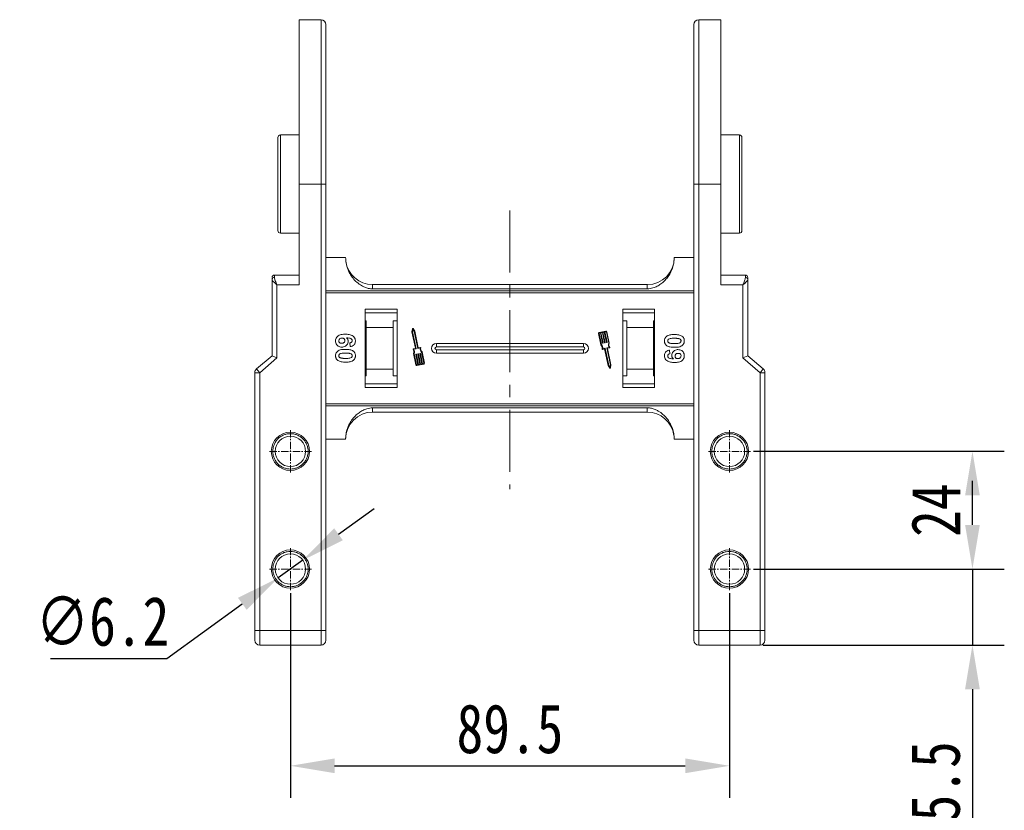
# Model space of a CAD drawing. Header units: millimetres. Extents: x 2098 to 3561, y 550 to 1583.
# Tile 11 of 84: x 2279 to 2480, y 932 to 1093. Entities that reach past the tile are written whole.
import ezdxf

# ---------------------------------------------------------------- set-up
doc = ezdxf.new("R2010")
doc.units = ezdxf.units.MM
doc.linetypes.add('CENTER', pattern=[0.6, 0.375, -0.075, 0.075, -0.075])
doc.linetypes.add('CENTERX2', pattern=[20.32, 12.7, -2.54, 2.54, -2.54])
doc.styles.get("Standard").update_dxf_attribs({"font": '仿宋_GB2312.ttf', "width": 0.8})
doc.dimstyles.new('ISO-45.1', dxfattribs={"dimtxt": 10, "dimasz": 9, "dimexe": 6.5, "dimexo": 0.625, "dimgap": 2.5, "dimtad": 1, "dimtoh": 1, "dimdsep": 46, "dimtxsty": 'Standard', "dimcen": 2.5, "dimadec": 0, "dimazin": 0, "dimtfac": 1, "dimtmove": 0, "dimatfit": 3, "dimfxl": 0, "dimarcsym": 0})
doc.dimstyles.new('副本 ISO-45.1', dxfattribs={"dimtxt": 10, "dimasz": 9, "dimexe": 6.5, "dimexo": 0.625, "dimgap": 2.5, "dimtad": 1, "dimdsep": 46, "dimtxsty": 'Standard', "dimcen": 2.5, "dimadec": 0, "dimazin": 0, "dimtfac": 1, "dimtmove": 0, "dimatfit": 3, "dimfxl": 0, "dimarcsym": 0})

# ---------------------------------------------------------------- blocks, each defined once
blk = doc.blocks.new('*D2493')
at = {"color": 0, "lineweight": -2}
for p, q in [((2334.54, 976.41), (2334.54, 934.72)), ((2424.04, 976.41), (2424.04, 934.72)), ((2343.54, 941.22), (2415.04, 941.22))]:
    blk.add_line(p, q, dxfattribs=at)
at = {"color": 0, "lineweight": 9}
for points in [[(2343.54, 942.72), (2343.54, 939.72), (2334.54, 941.22)], [(2415.04, 942.72), (2415.04, 939.72), (2424.04, 941.22)]]:
    blk.add_solid(points, dxfattribs=at)
at = {"layer": 'Defpoints', "color": 0, "lineweight": 9}
for p in [(2334.54, 977.04), (2424.04, 977.04), (2424.04, 941.22)]:
    blk.add_point(p, dxfattribs=at)
at = {"color": 0, "lineweight": 9, "insert": (2379.29, 948.72), "char_height": 10, "attachment_point": 5}
blk.add_mtext('89.5', dxfattribs=at)
blk = doc.blocks.new('*D2500')
at = {"color": 0, "lineweight": -2}
for p, q in [((2428.95, 1005.33), (2480.08, 1005.33)), ((2473.58, 990.33), (2473.58, 996.33)), ((2428.95, 981.33), (2480.08, 981.33))]:
    blk.add_line(p, q, dxfattribs=at)
at = {"color": 0, "lineweight": 9}
for points in [[(2472.08, 996.33), (2475.08, 996.33), (2473.58, 1005.33)], [(2472.08, 990.33), (2475.08, 990.33), (2473.58, 981.33)]]:
    blk.add_solid(points, dxfattribs=at)
at = {"layer": 'Defpoints', "color": 0, "lineweight": 9}
for p in [(2428.33, 1005.33), (2473.58, 1005.33), (2428.33, 981.33)]:
    blk.add_point(p, dxfattribs=at)
at = {"color": 0, "lineweight": 9, "insert": (2466.08, 993.33), "char_height": 10, "attachment_point": 5, "rotation": 90}
blk.add_mtext('24', dxfattribs=at)
blk = doc.blocks.new('*D2501')
at = {"color": 0, "lineweight": -2}
for p, q in [((2473.58, 990.33), (2473.58, 999.33)), ((2428.95, 981.33), (2480.08, 981.33)), ((2473.58, 981.33), (2473.58, 965.83)), ((2430.91, 965.83), (2480.08, 965.83)), ((2473.58, 956.83), (2473.58, 922.85))]:
    blk.add_line(p, q, dxfattribs=at)
at = {"color": 0, "lineweight": 9}
for points in [[(2472.08, 990.33), (2475.08, 990.33), (2473.58, 981.33)], [(2472.08, 956.83), (2475.08, 956.83), (2473.58, 965.83)]]:
    blk.add_solid(points, dxfattribs=at)
at = {"layer": 'Defpoints', "color": 0, "lineweight": 9}
for p in [(2428.33, 981.33), (2430.29, 965.83), (2473.58, 965.83)]:
    blk.add_point(p, dxfattribs=at)
at = {"color": 0, "lineweight": 9, "insert": (2466.08, 935.34), "char_height": 10, "attachment_point": 5, "rotation": 90}
blk.add_mtext('15.5', dxfattribs=at)
blk = doc.blocks.new('*D2513')
at = {"color": 0, "lineweight": -2}
for p, q in [((2344.35, 988.41), (2351.64, 993.68)), ((2337.05, 983.14), (2332.03, 979.51)), ((2309.33, 963.12), (2324.73, 974.24)), ((2285.62, 963.12), (2309.33, 963.12))]:
    blk.add_line(p, q, dxfattribs=at)
at = {"color": 0, "lineweight": 9}
for points in [[(2343.47, 989.63), (2345.23, 987.19), (2337.05, 983.14)], [(2323.85, 975.46), (2325.61, 973.03), (2332.03, 979.51)]]:
    blk.add_solid(points, dxfattribs=at)
at = {"layer": 'Defpoints', "color": 0, "lineweight": 9}
for p in [(2337.05, 983.14), (2332.03, 979.51)]:
    blk.add_point(p, dxfattribs=at)
at = {"color": 0, "lineweight": 9, "insert": (2296.23, 970.62), "char_height": 10, "attachment_point": 5}
blk.add_mtext('∅6.2', dxfattribs=at)

msp = doc.modelspace()

# ---------------------------------------------------------------- linework, layer by layer
at = {"color": 7, "linetype": 'Continuous', "lineweight": 15}
for p, q in [((2340.789, 1093.327), (2336.289, 1093.327)), ((2336.289, 1093.327), (2336.289, 1059.827)), ((2340.789, 1093.327), (2340.789, 1059.827)), ((2422.289, 1093.327), (2417.789, 1093.327)), ((2417.789, 1059.827), (2417.789, 1093.327)), ((2422.289, 1059.827), (2422.289, 1093.327)), ((2336.289, 1069.827), (2332.489, 1069.827)), ((2332.489, 1069.827), (2332.489, 1049.827)), ((2426.089, 1069.827), (2422.289, 1069.827)), ((2426.089, 1049.827), (2426.089, 1069.827)), ((2336.289, 1039.264), (2336.289, 1059.827)), ((2336.289, 1059.827), (2340.789, 1059.827)), ((2340.789, 1059.827), (2340.789, 968.827)), ((2341.789, 1059.827), (2340.789, 1059.827)), ((2341.789, 1059.827), (2341.789, 968.827)), ((2416.789, 1059.827), (2417.789, 1059.827)), ((2416.789, 968.827), (2416.789, 1059.827)), ((2417.789, 1059.827), (2422.289, 1059.827)), ((2417.789, 968.827), (2417.789, 1059.827)), ((2422.289, 1059.827), (2422.289, 1039.264)), ((2332.489, 1049.827), (2336.289, 1049.827)), ((2422.289, 1049.827), (2426.089, 1049.827)), ((2341.789, 1044.827), (2345.789, 1044.827)), ((2416.789, 1044.827), (2412.789, 1044.827)), ((2330.789, 1040.647), (2330.789, 1040.382)), ((2330.789, 1040.382), (2330.789, 1024.827)), ((2336.289, 1041.264), (2331.289, 1041.264)), ((2331.289, 1040.755), (2331.289, 1041.264)), ((2427.289, 1041.264), (2422.289, 1041.264)), ((2427.289, 1040.755), (2427.289, 1041.264)), ((2427.789, 1024.827), (2427.789, 1040.382)), ((2331.789, 1024.367), (2331.789, 1039.264)), ((2331.789, 1039.264), (2336.289, 1039.264)), ((2379.289, 1038.034), (2341.789, 1038.034)), ((2351.289, 1039.327), (2351.289, 1038.442)), ((2379.289, 1039.327), (2351.289, 1039.327)), ((2351.289, 1038.442), (2379.289, 1038.442)), ((2407.289, 1039.327), (2379.289, 1039.327)), ((2379.289, 1038.442), (2407.289, 1038.442)), ((2416.789, 1038.034), (2379.289, 1038.034)), ((2407.289, 1039.327), (2407.289, 1038.442)), ((2422.289, 1039.264), (2426.789, 1039.264)), ((2426.789, 1039.264), (2426.789, 1024.367)), ((2341.789, 1037.615), (2379.289, 1037.615)), ((2379.289, 1037.615), (2416.789, 1037.615)), ((2349.789, 1034.327), (2349.789, 1018.327)), ((2356.289, 1034.327), (2349.789, 1034.327)), ((2356.289, 1018.327), (2356.289, 1034.327)), ((2402.289, 1034.327), (2402.289, 1018.327)), ((2408.789, 1034.327), (2402.289, 1034.327)), ((2408.789, 1018.327), (2408.789, 1034.327)), ((2356.289, 1033.577), (2349.789, 1033.577)), ((2349.789, 1031.941), (2349.989, 1031.941)), ((2349.989, 1031.941), (2349.989, 1030.577)), ((2355.489, 1031.941), (2356.289, 1031.941)), ((2355.489, 1030.577), (2355.489, 1031.941)), ((2408.789, 1033.577), (2402.289, 1033.577)), ((2402.289, 1031.941), (2403.089, 1031.941)), ((2403.089, 1031.941), (2403.089, 1030.577)), ((2408.589, 1031.941), (2408.789, 1031.941)), ((2408.589, 1030.577), (2408.589, 1031.941)), ((2349.989, 1030.577), (2355.489, 1030.577)), ((2349.989, 1030.577), (2349.989, 1022.077)), ((2355.489, 1022.077), (2355.489, 1030.577)), ((2359.424, 1030.316), (2359.307, 1029.715)), ((2359.513, 1030.157), (2359.426, 1029.715)), ((2359.771, 1029.788), (2359.513, 1030.157)), ((2359.881, 1029.836), (2359.53, 1030.338)), ((2360.502, 1026.327), (2359.771, 1029.788)), ((2360.599, 1026.437), (2359.881, 1029.836)), ((2398.852, 1029.823), (2397.473, 1029.532)), ((2403.089, 1030.577), (2408.589, 1030.577)), ((2403.089, 1030.577), (2403.089, 1022.077)), ((2408.589, 1022.077), (2408.589, 1030.577)), ((2359.307, 1029.715), (2360.019, 1026.345)), ((2359.426, 1029.715), (2360.158, 1026.254)), ((2397.337, 1029.323), (2397.818, 1027.045)), ((2397.452, 1029.348), (2397.926, 1027.105)), ((2397.727, 1029.466), (2397.497, 1029.417)), ((2398.167, 1027.383), (2397.727, 1029.466)), ((2398.129, 1029.551), (2397.842, 1029.49)), ((2397.842, 1029.49), (2398.282, 1027.407)), ((2398.569, 1027.468), (2398.129, 1029.551)), ((2398.531, 1029.636), (2398.244, 1029.575)), ((2398.244, 1029.575), (2398.684, 1027.492)), ((2398.971, 1027.553), (2398.531, 1029.636)), ((2398.876, 1029.709), (2398.646, 1029.66)), ((2398.646, 1029.66), (2399.086, 1027.577)), ((2399.42, 1027.42), (2398.946, 1029.663)), ((2399.542, 1027.409), (2399.061, 1029.687)), ((2346.745, 1026.686), (2346.661, 1027.455)), ((2359.996, 1026.31), (2359.58, 1026.222)), ((2360.135, 1026.219), (2359.691, 1026.125)), ((2360.981, 1026.398), (2360.537, 1026.304)), ((2361.044, 1026.531), (2360.599, 1026.437)), ((2379.289, 1027.327), (2364.289, 1027.327)), ((2364.289, 1026.612), (2364.289, 1027.327)), ((2379.289, 1026.612), (2364.289, 1026.612)), ((2364.289, 1025.327), (2364.289, 1026.042)), ((2364.289, 1026.042), (2379.289, 1026.042)), ((2394.289, 1027.327), (2379.289, 1027.327)), ((2394.289, 1026.612), (2379.289, 1026.612)), ((2379.289, 1026.042), (2394.289, 1026.042)), ((2394.289, 1027.327), (2394.289, 1026.612)), ((2394.289, 1025.327), (2394.289, 1026.042)), ((2398.149, 1026.123), (2398.594, 1026.216)), ((2398.259, 1027.373), (2398.202, 1027.36)), ((2398.211, 1026.256), (2398.656, 1026.35)), ((2398.594, 1026.216), (2399.312, 1022.818)), ((2398.662, 1027.458), (2398.604, 1027.445)), ((2398.69, 1026.327), (2399.422, 1022.866)), ((2399.064, 1027.543), (2399.006, 1027.53)), ((2399.766, 1022.938), (2399.035, 1026.4)), ((2399.058, 1026.435), (2399.502, 1026.528)), ((2399.886, 1022.939), (2399.174, 1026.309)), ((2399.197, 1026.344), (2399.613, 1026.432)), ((2411.833, 1025.968), (2411.917, 1025.199)), ((2330.789, 1024.827), (2327.638, 1022.126)), ((2328.289, 1021.367), (2331.789, 1024.367)), ((2330.789, 1024.827), (2331.789, 1024.367)), ((2359.651, 1025.245), (2360.132, 1022.966)), ((2359.773, 1025.233), (2360.247, 1022.991)), ((2360.546, 1022.994), (2360.106, 1025.076)), ((2360.129, 1025.111), (2360.187, 1025.123)), ((2360.221, 1025.101), (2360.661, 1023.018)), ((2360.949, 1023.079), (2360.509, 1025.161)), ((2360.531, 1025.196), (2360.589, 1025.208)), ((2360.624, 1025.186), (2361.064, 1023.103)), ((2361.351, 1023.164), (2360.911, 1025.246)), ((2360.933, 1025.281), (2360.991, 1025.293)), ((2361.026, 1025.271), (2361.466, 1023.188)), ((2361.741, 1023.306), (2361.267, 1025.549)), ((2361.856, 1023.33), (2361.374, 1025.609)), ((2364.289, 1025.327), (2379.289, 1025.327)), ((2379.289, 1025.327), (2394.289, 1025.327)), ((2427.789, 1024.827), (2426.789, 1024.367)), ((2426.789, 1024.367), (2430.289, 1021.367)), ((2430.94, 1022.126), (2427.789, 1024.827)), ((2327.638, 1022.126), (2328.289, 1021.367)), ((2355.489, 1022.077), (2349.989, 1022.077)), ((2349.989, 1022.077), (2349.989, 1020.713)), ((2355.489, 1020.713), (2355.489, 1022.077)), ((2360.317, 1022.945), (2360.546, 1022.994)), ((2360.341, 1022.83), (2361.72, 1023.122)), ((2360.661, 1023.018), (2360.949, 1023.079)), ((2361.064, 1023.103), (2361.351, 1023.164)), ((2361.466, 1023.188), (2361.696, 1023.237)), ((2399.312, 1022.818), (2399.663, 1022.316)), ((2399.422, 1022.866), (2399.68, 1022.496)), ((2399.68, 1022.496), (2399.766, 1022.938)), ((2399.768, 1022.338), (2399.886, 1022.939)), ((2408.589, 1022.077), (2403.089, 1022.077)), ((2403.089, 1022.077), (2403.089, 1020.713)), ((2408.589, 1020.713), (2408.589, 1022.077)), ((2430.289, 1021.367), (2430.94, 1022.126)), ((2327.289, 1021.367), (2327.289, 968.827)), ((2328.289, 1021.367), (2327.289, 1021.367)), ((2328.289, 968.827), (2328.289, 1021.367)), ((2349.989, 1020.713), (2349.789, 1020.713)), ((2356.289, 1020.713), (2355.489, 1020.713)), ((2403.089, 1020.713), (2402.289, 1020.713)), ((2408.789, 1020.713), (2408.589, 1020.713)), ((2430.289, 1021.367), (2430.289, 968.827)), ((2430.289, 1021.367), (2431.289, 1021.367)), ((2431.289, 968.827), (2431.289, 1021.367)), ((2349.789, 1019.077), (2356.289, 1019.077)), ((2349.789, 1018.327), (2356.289, 1018.327)), ((2402.289, 1019.077), (2408.789, 1019.077)), ((2402.289, 1018.327), (2408.789, 1018.327)), ((2379.289, 1015.039), (2341.789, 1015.039)), ((2341.789, 1014.62), (2379.289, 1014.62)), ((2379.289, 1014.212), (2351.289, 1014.212)), ((2351.289, 1014.212), (2351.289, 1013.327)), ((2416.789, 1015.039), (2379.289, 1015.039)), ((2379.289, 1014.62), (2416.789, 1014.62)), ((2407.289, 1014.212), (2379.289, 1014.212)), ((2407.289, 1013.327), (2407.289, 1014.212)), ((2351.289, 1013.327), (2379.289, 1013.327)), ((2379.289, 1013.327), (2407.289, 1013.327)), ((2345.789, 1007.827), (2341.789, 1007.827)), ((2412.789, 1007.827), (2416.789, 1007.827)), ((2327.289, 968.827), (2328.289, 968.827)), ((2340.789, 968.827), (2328.289, 968.827)), ((2328.289, 968.827), (2328.289, 965.827)), ((2340.789, 968.827), (2340.789, 965.827)), ((2340.789, 968.827), (2341.789, 968.827)), ((2416.789, 968.827), (2417.789, 968.827)), ((2430.289, 968.827), (2417.789, 968.827)), ((2417.789, 965.827), (2417.789, 968.827)), ((2430.289, 965.827), (2430.289, 968.827)), ((2430.289, 968.827), (2431.289, 968.827)), ((2328.289, 965.827), (2340.789, 965.827)), ((2417.789, 965.827), (2430.289, 965.827))]:
    msp.add_line(p, q, dxfattribs=at)
at = {"color": 1, "linetype": 'CENTERX2', "lineweight": 13}
msp.add_line((2379.289, 1054.461), (2379.289, 997.623), dxfattribs=at)
at = {"color": 1, "linetype": 'CENTER', "lineweight": 9, "ltscale": 3.9624}
for p, q in [((2334.539, 1001.037), (2334.539, 1009.617)), ((2424.039, 1001.037), (2424.039, 1009.617)), ((2330.249, 1005.327), (2338.829, 1005.327)), ((2419.749, 1005.327), (2428.329, 1005.327)), ((2334.539, 977.037), (2334.539, 985.617)), ((2424.039, 977.037), (2424.039, 985.617)), ((2330.249, 981.327), (2338.829, 981.327)), ((2419.749, 981.327), (2428.329, 981.327))]:
    msp.add_line(p, q, dxfattribs=at)
at = {"color": 7, "linetype": 'Continuous', "lineweight": 15}
for centre, radius in [((2334.539, 1005.327), 3.9), ((2334.539, 1005.327), 3.1), ((2424.039, 1005.327), 3.9), ((2424.039, 1005.327), 3.1), ((2334.539, 981.327), 3.9), ((2334.539, 981.327), 3.1), ((2424.039, 981.327), 3.9), ((2424.039, 981.327), 3.1)]:
    msp.add_circle(centre, radius, dxfattribs=at)
for centre, radius, start, end in [((2340.789, 1092.327), 1, 0, 90), ((2417.789, 1092.327), 1, 90, 180), ((2332.489, 1069.327), 0.5, 90, 180), ((2426.089, 1069.327), 0.5, 0, 90), ((2332.489, 1050.327), 0.5, 180, 270), ((2426.089, 1050.327), 0.5, 270, 0), ((2351.289, 1044.827), 5.5, 187.91859, 270), ((2407.289, 1044.827), 5.5, 270, 360), ((2331.289, 1040.764), 0.5, 90, 180), ((2331.234, 1040.307), 0.451, 82.91865, 170.4798), ((2427.289, 1040.764), 0.5, 0, 90), ((2427.345, 1040.307), 0.451, 9.5202, 97.08135), ((2359.482, 1030.304), 0.0587, 34.95116, 168.90824), ((2398.888, 1029.651), 0.176, 11.9297, 101.9297), ((2397.509, 1029.36), 0.176, 101.9297, 191.9297), ((2397.509, 1029.36), 0.0587, 101.9297, 191.9297), ((2398.888, 1029.651), 0.0587, 11.9297, 101.9297), ((2359.592, 1026.165), 0.0587, 101.9297, 217.44471), ((2358.853, 1025.598), 0.873, 336.11204, 37.44471), ((2358.853, 1025.598), 0.99, 338.37041, 32.16635), ((2359.99, 1026.339), 0.0294, 281.9297, 11.9297), ((2360.129, 1026.248), 0.0294, 281.9297, 11.9297), ((2360.531, 1026.333), 0.0294, 191.9297, 281.9297), ((2361.961, 1026.255), 0.99, 171.69305, 225.48899), ((2361.056, 1026.474), 0.0587, 346.41469, 101.9297), ((2361.961, 1026.255), 0.873, 166.41469, 227.74736), ((2364.289, 1026.327), 1, 90, 270), ((2364.289, 1026.327), 0.285, 90, 270), ((2394.289, 1026.327), 1, 270, 90), ((2394.289, 1026.327), 0.285, 270, 90), ((2397.232, 1026.399), 0.873, 346.41469, 47.74736), ((2397.232, 1026.399), 0.99, 351.69305, 45.48899), ((2398.137, 1026.18), 0.0587, 166.41469, 281.9297), ((2398.196, 1027.389), 0.0294, 191.9297, 281.9297), ((2398.253, 1027.401), 0.0294, 281.9297, 11.9297), ((2398.598, 1027.474), 0.0294, 191.9297, 281.9297), ((2398.662, 1026.321), 0.0294, 11.9297, 101.9297), ((2398.655, 1027.486), 0.0294, 281.9297, 11.9297), ((2399, 1027.559), 0.0294, 191.9297, 281.9297), ((2399.064, 1026.406), 0.0294, 101.9297, 191.9297), ((2399.058, 1027.571), 0.0294, 281.9297, 11.9297), ((2399.203, 1026.315), 0.0294, 101.9297, 191.9297), ((2400.34, 1027.056), 0.99, 158.37041, 212.16635), ((2400.34, 1027.056), 0.873, 156.11204, 217.44471), ((2399.601, 1026.489), 0.0587, 281.9297, 37.44471), ((2360.135, 1025.082), 0.0294, 101.9297, 191.9297), ((2360.193, 1025.095), 0.0294, 11.9297, 101.9297), ((2360.537, 1025.167), 0.0294, 101.9297, 191.9297), ((2360.595, 1025.18), 0.0294, 11.9297, 101.9297), ((2360.94, 1025.252), 0.0294, 101.9297, 191.9297), ((2360.997, 1025.265), 0.0294, 11.9297, 101.9297), ((2328.289, 1021.367), 1, 130.60129, 180), ((2360.305, 1023.003), 0.176, 191.9297, 281.9297), ((2360.305, 1023.003), 0.0587, 191.9297, 281.9297), ((2361.683, 1023.294), 0.0587, 281.9297, 11.9297), ((2361.683, 1023.294), 0.176, 281.9297, 11.9297), ((2399.711, 1022.349), 0.0587, 214.95116, 348.90824), ((2430.289, 1021.367), 1, 0, 49.39871), ((2351.289, 1007.827), 5.5, 90, 180), ((2407.289, 1007.827), 5.5, 7.91859, 90), ((2328.289, 966.827), 1, 180, 270), ((2340.789, 966.827), 1, 270, 0), ((2417.789, 966.827), 1, 180, 270), ((2430.289, 966.827), 1, 270, 0)]:
    msp.add_arc(centre, radius, start, end, dxfattribs=at)
for points, knots in [([(2341.789, 1092.327), (2341.789, 1092.301), (2341.789, 1092.249), (2341.789, 1091.817), (2341.789, 1091.112), (2341.789, 1090.195), (2341.789, 1089.194), (2341.789, 1088.186), (2341.789, 1086.849), (2341.789, 1085.098), (2341.789, 1082.848), (2341.789, 1080.356), (2341.789, 1077.956), (2341.789, 1075.752), (2341.789, 1073.808), (2341.789, 1071.505), (2341.789, 1068.822), (2341.789, 1065.808), (2341.789, 1062.8), (2341.789, 1060.818), (2341.789, 1059.827)], [0, 0, 0, 0, 0.0582395, 0.1164894, 0.1782259, 0.2399727, 0.2828874, 0.3257091, 0.368633, 0.4343112, 0.5, 0.5656782, 0.6313669, 0.6742817, 0.7171034, 0.7600273, 0.8217638, 0.8835106, 0.9417527, 1, 1, 1, 1]), ([(2416.789, 1059.827), (2416.789, 1060.818), (2416.789, 1062.8), (2416.789, 1065.808), (2416.789, 1068.822), (2416.789, 1071.505), (2416.789, 1073.807), (2416.789, 1075.752), (2416.789, 1077.956), (2416.789, 1080.356), (2416.789, 1082.848), (2416.789, 1085.098), (2416.789, 1086.849), (2416.789, 1088.186), (2416.789, 1089.194), (2416.789, 1090.195), (2416.789, 1091.112), (2416.789, 1091.817), (2416.789, 1092.249), (2416.789, 1092.301), (2416.789, 1092.327)], [0, 0, 0, 0, 0.0582421, 0.1164894, 0.1782259, 0.2399726, 0.2828874, 0.3257091, 0.368633, 0.4343112, 0.5, 0.5656782, 0.6313669, 0.6742817, 0.7171034, 0.7600273, 0.8217638, 0.8835106, 0.9417501, 1, 1, 1, 1]), ([(2331.989, 1069.327), (2331.989, 1069.313), (2331.989, 1069.286), (2331.989, 1069.057), (2331.989, 1068.712), (2331.989, 1068.277), (2331.989, 1067.788), (2331.989, 1067.214), (2331.989, 1066.338), (2331.989, 1065.321), (2331.989, 1064.204), (2331.989, 1063.062), (2331.989, 1061.6), (2331.989, 1060.019), (2331.989, 1058.656), (2331.989, 1057.481), (2331.989, 1056.405), (2331.989, 1055.449), (2331.989, 1054.614), (2331.989, 1053.826), (2331.989, 1052.855), (2331.989, 1052.03), (2331.989, 1051.377), (2331.989, 1050.859), (2331.989, 1050.421), (2331.989, 1050.358), (2331.989, 1050.327)], [0, 0, 0, 0, 0.0388334, 0.0788708, 0.1200207, 0.1522055, 0.1843726, 0.2172422, 0.2500938, 0.3157271, 0.3479119, 0.380079, 0.4417831, 0.5, 0.5388374, 0.5788708, 0.6200207, 0.6522055, 0.6843726, 0.7172422, 0.7500938, 0.8157271, 0.8479118, 0.880079, 0.9417831, 1, 1, 1, 1]), ([(2426.589, 1050.327), (2426.589, 1050.341), (2426.589, 1050.368), (2426.589, 1050.596), (2426.589, 1050.942), (2426.589, 1051.377), (2426.589, 1051.865), (2426.589, 1052.44), (2426.589, 1053.316), (2426.589, 1054.332), (2426.589, 1055.449), (2426.589, 1056.591), (2426.589, 1058.054), (2426.589, 1059.634), (2426.589, 1060.998), (2426.589, 1062.173), (2426.589, 1063.249), (2426.589, 1064.204), (2426.589, 1065.04), (2426.589, 1065.828), (2426.589, 1066.798), (2426.589, 1067.624), (2426.589, 1068.277), (2426.589, 1068.795), (2426.589, 1069.233), (2426.589, 1069.296), (2426.589, 1069.327)], [0, 0, 0, 0, 0.0388334, 0.0788708, 0.1200207, 0.1522055, 0.1843726, 0.2172422, 0.2500938, 0.3157271, 0.3479119, 0.380079, 0.4417831, 0.5, 0.5388374, 0.5788708, 0.6200207, 0.6522055, 0.6843726, 0.7172422, 0.7500938, 0.8157271, 0.8479118, 0.880079, 0.9417831, 1, 1, 1, 1]), ([(2345.789, 1044.827), (2345.808, 1044.447), (2345.847, 1043.687), (2346.15, 1042.578), (2346.628, 1041.535), (2347.279, 1040.586), (2348.085, 1039.765), (2348.912, 1039.171), (2349.7, 1038.776), (2350.451, 1038.508), (2350.995, 1038.465), (2351.289, 1038.442)], [0, 0, 0, 0, 0.1245955, 0.2491892, 0.3738223, 0.4984451, 0.6220504, 0.7455895, 0.8257011, 0.9057067, 1, 1, 1, 1]), ([(2407.289, 1038.442), (2407.68, 1038.483), (2408.377, 1038.556), (2409.296, 1038.967), (2410.081, 1039.451), (2410.793, 1040.054), (2411.457, 1040.797), (2412.027, 1041.679), (2412.463, 1042.685), (2412.737, 1043.744), (2412.772, 1044.466), (2412.789, 1044.827)], [0, 0, 0, 0, 0.12537671, 0.22314387, 0.32104417, 0.42261476, 0.52420473, 0.64378252, 0.76336805, 0.8816833, 1, 1, 1, 1]), ([(2331.789, 1039.264), (2331.666, 1039.37), (2331.422, 1039.582), (2331.092, 1039.891), (2330.842, 1040.17), (2330.806, 1040.314), (2330.789, 1040.382)], [0, 0, 0, 0, 0.2515188, 0.5017844, 0.7656323, 1, 1, 1, 1]), ([(2331.289, 1040.755), (2331.299, 1040.66), (2331.321, 1040.45), (2331.492, 1039.952), (2331.673, 1039.534), (2331.789, 1039.264)], [0, 0, 0, 0, 0.2270634, 0.50158693, 1, 1, 1, 1]), ([(2426.789, 1039.264), (2426.905, 1039.534), (2427.086, 1039.952), (2427.258, 1040.45), (2427.279, 1040.66), (2427.289, 1040.755)], [0, 0, 0, 0, 0.49841293, 0.77292805, 1, 1, 1, 1]), ([(2427.789, 1040.382), (2427.772, 1040.314), (2427.737, 1040.17), (2427.486, 1039.891), (2427.157, 1039.581), (2426.912, 1039.37), (2426.789, 1039.264)], [0, 0, 0, 0, 0.2343503, 0.4981953, 0.748869, 1, 1, 1, 1]), ([(2427.789, 1040.382), (2427.789, 1040.499), (2427.789, 1040.625), (2427.789, 1040.66), (2427.789, 1040.662)], [0, 0, 0, 0, 0.93147, 1, 1, 1, 1]), ([(2343.738, 1027.841), (2343.748, 1027.977), (2343.77, 1028.248), (2343.971, 1028.608), (2344.276, 1028.9), (2344.812, 1029.14), (2345.322, 1029.195), (2345.677, 1029.198), (2345.735, 1029.199)], [0, 0, 0, 0, 0.1482689, 0.2976473, 0.4424214, 0.6078512, 0.9356585, 1, 1, 1, 1]), ([(2345.042, 1026.583), (2344.908, 1026.591), (2344.638, 1026.607), (2344.257, 1026.772), (2343.957, 1027.058), (2343.766, 1027.431), (2343.747, 1027.704), (2343.738, 1027.841)], [0, 0, 0, 0, 0.1978309, 0.3972998, 0.5989102, 0.7987412, 1, 1, 1, 1]), ([(2344.404, 1027.857), (2344.412, 1027.924), (2344.426, 1028.061), (2344.543, 1028.237), (2344.7, 1028.363), (2344.883, 1028.421), (2345.002, 1028.427), (2345.06, 1028.429)], [0, 0, 0, 0, 0.2079047, 0.4199807, 0.6306256, 0.821735, 1, 1, 1, 1]), ([(2345.003, 1027.353), (2344.917, 1027.357), (2344.78, 1027.363), (2344.6, 1027.436), (2344.492, 1027.547), (2344.418, 1027.69), (2344.409, 1027.798), (2344.404, 1027.857)], [0, 0, 0, 0, 0.2886974, 0.4635526, 0.6399417, 0.8018084, 1, 1, 1, 1]), ([(2345.635, 1027.895), (2345.63, 1027.827), (2345.62, 1027.702), (2345.526, 1027.542), (2345.39, 1027.423), (2345.206, 1027.361), (2345.073, 1027.355), (2345.003, 1027.353)], [0, 0, 0, 0, 0.2137567, 0.3949441, 0.5765849, 0.7773109, 1, 1, 1, 1]), ([(2346.302, 1027.765), (2346.29, 1027.63), (2346.265, 1027.357), (2346.049, 1027.009), (2345.748, 1026.743), (2345.395, 1026.602), (2345.151, 1026.589), (2345.042, 1026.583)], [0, 0, 0, 0, 0.2102159, 0.4219747, 0.6200164, 0.8310369, 1, 1, 1, 1]), ([(2345.06, 1028.429), (2345.142, 1028.425), (2345.278, 1028.417), (2345.448, 1028.325), (2345.557, 1028.203), (2345.625, 1028.055), (2345.632, 1027.947), (2345.635, 1027.895)], [0, 0, 0, 0, 0.2767209, 0.4568705, 0.6370074, 0.8240683, 1, 1, 1, 1]), ([(2345.735, 1029.199), (2345.869, 1029.196), (2346.27, 1029.187), (2346.826, 1029.096), (2347.334, 1028.818), (2347.637, 1028.471), (2347.775, 1028.102), (2347.785, 1027.868), (2347.789, 1027.784)], [0, 0, 0, 0, 0.1423372, 0.4291269, 0.5899433, 0.7512055, 0.9098946, 1, 1, 1, 1]), ([(2347.122, 1027.882), (2347.117, 1027.936), (2347.106, 1028.044), (2347.006, 1028.197), (2346.834, 1028.339), (2346.472, 1028.447), (2346.172, 1028.471), (2345.967, 1028.488)], [0, 0, 0, 0, 0.1120492, 0.2243802, 0.3701146, 0.5702758, 1, 1, 1, 1]), ([(2345.967, 1028.488), (2346.015, 1028.442), (2346.113, 1028.347), (2346.205, 1028.202), (2346.255, 1028.074), (2346.283, 1027.976), (2346.298, 1027.872), (2346.301, 1027.801), (2346.302, 1027.765)], [0, 0, 0, 0, 0.2436536, 0.4957602, 0.6178923, 0.7415029, 0.8700251, 1, 1, 1, 1]), ([(2346.661, 1027.455), (2346.739, 1027.468), (2346.86, 1027.487), (2347.005, 1027.577), (2347.086, 1027.683), (2347.118, 1027.791), (2347.121, 1027.857), (2347.122, 1027.882)], [0, 0, 0, 0, 0.33384, 0.5245467, 0.7163724, 0.8918244, 1, 1, 1, 1]), ([(2347.789, 1027.784), (2347.778, 1027.648), (2347.759, 1027.402), (2347.575, 1027.089), (2347.298, 1026.848), (2347.002, 1026.732), (2346.802, 1026.696), (2346.745, 1026.686)], [0, 0, 0, 0, 0.2426908, 0.4390024, 0.635006, 0.8950587, 1, 1, 1, 1]), ([(2410.789, 1027.84), (2410.791, 1027.907), (2410.796, 1028.041), (2410.84, 1028.239), (2410.917, 1028.43), (2411.016, 1028.574), (2411.114, 1028.681), (2411.171, 1028.73), (2411.2, 1028.755)], [0, 0, 0, 0, 0.1926347, 0.388697, 0.5820148, 0.7830443, 0.8909593, 1, 1, 1, 1]), ([(2411.195, 1026.928), (2411.145, 1026.972), (2411.043, 1027.062), (2410.928, 1027.231), (2410.845, 1027.42), (2410.807, 1027.589), (2410.792, 1027.731), (2410.79, 1027.803), (2410.789, 1027.84)], [0, 0, 0, 0, 0.1937693, 0.3935642, 0.587886, 0.7891312, 0.8942826, 1, 1, 1, 1]), ([(2411.2, 1028.755), (2411.254, 1028.794), (2411.364, 1028.874), (2411.601, 1028.981), (2411.908, 1029.072), (2412.246, 1029.121), (2412.55, 1029.144), (2412.727, 1029.146), (2412.816, 1029.147)], [0, 0, 0, 0, 0.1184406, 0.2393457, 0.4595932, 0.6849248, 0.8422399, 1, 1, 1, 1]), ([(2411.456, 1027.84), (2411.464, 1027.908), (2411.477, 1028.018), (2411.565, 1028.146), (2411.718, 1028.251), (2411.992, 1028.343), (2412.382, 1028.372), (2412.671, 1028.376), (2412.816, 1028.378)], [0, 0, 0, 0, 0.1253702, 0.2022903, 0.2791788, 0.4647576, 0.7305818, 1, 1, 1, 1]), ([(2411.848, 1027.387), (2411.779, 1027.41), (2411.668, 1027.448), (2411.542, 1027.556), (2411.476, 1027.678), (2411.458, 1027.777), (2411.456, 1027.831), (2411.456, 1027.84)], [0, 0, 0, 0, 0.3336776, 0.5404125, 0.7472639, 0.9612091, 1, 1, 1, 1]), ([(2414.84, 1027.84), (2414.83, 1027.704), (2414.81, 1027.433), (2414.611, 1027.08), (2414.318, 1026.809), (2413.897, 1026.633), (2413.383, 1026.544), (2413, 1026.536), (2412.808, 1026.532)], [0, 0, 0, 0, 0.1474062, 0.2963669, 0.4308106, 0.5797755, 0.7893694, 1, 1, 1, 1]), ([(2412.816, 1029.147), (2412.95, 1029.145), (2413.253, 1029.14), (2413.782, 1029.068), (2414.205, 1028.927), (2414.412, 1028.769), (2414.434, 1028.752)], [0, 0, 0, 0, 0.23673076, 0.53755546, 0.94966792, 1, 1, 1, 1]), ([(2412.816, 1028.378), (2412.883, 1028.378), (2413.016, 1028.377), (2413.197, 1028.371), (2413.358, 1028.361), (2413.5, 1028.347), (2413.642, 1028.328), (2413.735, 1028.304), (2413.781, 1028.292)], [0, 0, 0, 0, 0.2059417, 0.4119594, 0.558149, 0.7045024, 0.8518015, 1, 1, 1, 1]), ([(2414.174, 1027.84), (2414.168, 1027.783), (2414.158, 1027.681), (2414.082, 1027.549), (2413.934, 1027.436), (2413.66, 1027.34), (2413.267, 1027.306), (2412.968, 1027.303), (2412.816, 1027.301)], [0, 0, 0, 0, 0.10461361, 0.18881412, 0.27351189, 0.44412695, 0.71948087, 1, 1, 1, 1]), ([(2413.781, 1028.292), (2413.85, 1028.269), (2413.962, 1028.231), (2414.088, 1028.123), (2414.155, 1027.999), (2414.171, 1027.9), (2414.173, 1027.846), (2414.174, 1027.84)], [0, 0, 0, 0, 0.3348035, 0.5425606, 0.750382, 0.9707212, 1, 1, 1, 1]), ([(2414.434, 1028.752), (2414.484, 1028.707), (2414.586, 1028.617), (2414.702, 1028.448), (2414.785, 1028.26), (2414.823, 1028.09), (2414.838, 1027.949), (2414.84, 1027.876), (2414.84, 1027.84)], [0, 0, 0, 0, 0.1937762, 0.3936, 0.5878635, 0.7889077, 0.894169, 1, 1, 1, 1]), ([(2343.738, 1024.814), (2343.748, 1024.949), (2343.769, 1025.221), (2343.966, 1025.575), (2344.28, 1025.863), (2344.891, 1026.096), (2345.411, 1026.111), (2345.77, 1026.122)], [0, 0, 0, 0, 0.1475277, 0.2965695, 0.43214, 0.6087374, 1, 1, 1, 1]), ([(2345.77, 1026.122), (2345.903, 1026.12), (2346.207, 1026.114), (2346.734, 1026.042), (2347.154, 1025.901), (2347.36, 1025.743), (2347.383, 1025.726)], [0, 0, 0, 0, 0.2373811, 0.5389182, 0.9490817, 1, 1, 1, 1]), ([(2410.789, 1024.87), (2410.8, 1025.006), (2410.821, 1025.252), (2411.002, 1025.565), (2411.282, 1025.808), (2411.58, 1025.922), (2411.779, 1025.958), (2411.833, 1025.968)], [0, 0, 0, 0, 0.2427882, 0.4388655, 0.6348012, 0.9009361, 1, 1, 1, 1]), ([(2412.808, 1026.532), (2412.675, 1026.534), (2412.372, 1026.539), (2411.853, 1026.61), (2411.433, 1026.749), (2411.226, 1026.905), (2411.195, 1026.928)], [0, 0, 0, 0, 0.2372812, 0.5385907, 0.9326774, 1, 1, 1, 1]), ([(2412.816, 1027.301), (2412.75, 1027.302), (2412.616, 1027.303), (2412.435, 1027.308), (2412.274, 1027.319), (2412.131, 1027.333), (2411.988, 1027.351), (2411.895, 1027.375), (2411.848, 1027.387)], [0, 0, 0, 0, 0.2052705, 0.4106164, 0.5571497, 0.7038442, 0.8514711, 1, 1, 1, 1]), ([(2412.276, 1024.889), (2412.289, 1025.024), (2412.313, 1025.296), (2412.53, 1025.647), (2412.835, 1025.915), (2413.19, 1026.053), (2413.431, 1026.065), (2413.536, 1026.07)], [0, 0, 0, 0, 0.2101886, 0.4217733, 0.6236035, 0.8370344, 1, 1, 1, 1]), ([(2413.536, 1026.07), (2413.67, 1026.063), (2413.941, 1026.047), (2414.32, 1025.88), (2414.616, 1025.6), (2414.81, 1025.229), (2414.83, 1024.955), (2414.84, 1024.812)], [0, 0, 0, 0, 0.1979267, 0.3977284, 0.5974133, 0.7905838, 1, 1, 1, 1]), ([(2344.144, 1023.902), (2344.094, 1023.947), (2343.992, 1024.037), (2343.876, 1024.206), (2343.793, 1024.394), (2343.755, 1024.564), (2343.74, 1024.705), (2343.739, 1024.778), (2343.738, 1024.814)], [0, 0, 0, 0, 0.1937693, 0.3935642, 0.587886, 0.7891312, 0.8942826, 1, 1, 1, 1]), ([(2345.762, 1023.506), (2345.628, 1023.509), (2345.325, 1023.514), (2344.805, 1023.584), (2344.383, 1023.722), (2344.174, 1023.879), (2344.144, 1023.902)], [0, 0, 0, 0, 0.2366286, 0.5373614, 0.9329864, 1, 1, 1, 1]), ([(2344.404, 1024.814), (2344.412, 1024.882), (2344.425, 1024.992), (2344.512, 1025.121), (2344.663, 1025.224), (2344.935, 1025.317), (2345.324, 1025.346), (2345.615, 1025.35), (2345.762, 1025.353)], [0, 0, 0, 0, 0.125351, 0.2021974, 0.2791824, 0.4597421, 0.727968, 1, 1, 1, 1]), ([(2344.797, 1024.361), (2344.728, 1024.385), (2344.616, 1024.423), (2344.491, 1024.53), (2344.425, 1024.652), (2344.407, 1024.751), (2344.405, 1024.806), (2344.404, 1024.814)], [0, 0, 0, 0, 0.3336776, 0.5404125, 0.7472639, 0.9612091, 1, 1, 1, 1]), ([(2345.762, 1024.276), (2345.695, 1024.276), (2345.562, 1024.277), (2345.381, 1024.283), (2345.22, 1024.293), (2345.078, 1024.307), (2344.936, 1024.326), (2344.844, 1024.349), (2344.797, 1024.361)], [0, 0, 0, 0, 0.2059417, 0.4119594, 0.558149, 0.7045024, 0.8518015, 1, 1, 1, 1]), ([(2345.762, 1025.353), (2345.829, 1025.352), (2345.962, 1025.351), (2346.143, 1025.345), (2346.304, 1025.335), (2346.447, 1025.321), (2346.59, 1025.303), (2346.683, 1025.279), (2346.73, 1025.267)], [0, 0, 0, 0, 0.20527, 0.4106157, 0.5571475, 0.7038444, 0.8514751, 1, 1, 1, 1]), ([(2347.122, 1024.814), (2347.117, 1024.757), (2347.106, 1024.656), (2347.032, 1024.527), (2346.891, 1024.417), (2346.62, 1024.317), (2346.224, 1024.28), (2345.917, 1024.277), (2345.762, 1024.276)], [0, 0, 0, 0, 0.10564606, 0.18622129, 0.26704196, 0.43154058, 0.71270762, 1, 1, 1, 1]), ([(2347.378, 1023.899), (2347.324, 1023.86), (2347.214, 1023.78), (2346.982, 1023.675), (2346.687, 1023.585), (2346.356, 1023.535), (2346.046, 1023.51), (2345.857, 1023.508), (2345.762, 1023.506)], [0, 0, 0, 0, 0.118432, 0.2393289, 0.4494336, 0.6641784, 0.8318201, 1, 1, 1, 1]), ([(2346.73, 1025.267), (2346.799, 1025.243), (2346.911, 1025.205), (2347.037, 1025.097), (2347.103, 1024.973), (2347.12, 1024.874), (2347.122, 1024.82), (2347.122, 1024.814)], [0, 0, 0, 0, 0.3348035, 0.5425606, 0.750382, 0.9707212, 1, 1, 1, 1]), ([(2347.789, 1024.814), (2347.787, 1024.747), (2347.782, 1024.613), (2347.738, 1024.415), (2347.661, 1024.224), (2347.562, 1024.079), (2347.464, 1023.972), (2347.407, 1023.924), (2347.378, 1023.899)], [0, 0, 0, 0, 0.1926273, 0.3886837, 0.5820134, 0.7832006, 0.8910383, 1, 1, 1, 1]), ([(2347.383, 1025.726), (2347.433, 1025.682), (2347.535, 1025.591), (2347.65, 1025.423), (2347.733, 1025.234), (2347.772, 1025.065), (2347.787, 1024.923), (2347.788, 1024.851), (2347.789, 1024.814)], [0, 0, 0, 0, 0.1937762, 0.3936, 0.5878635, 0.7889077, 0.894169, 1, 1, 1, 1]), ([(2412.843, 1023.455), (2412.71, 1023.458), (2412.308, 1023.467), (2411.752, 1023.557), (2411.244, 1023.836), (2410.941, 1024.182), (2410.803, 1024.552), (2410.793, 1024.786), (2410.789, 1024.87)], [0, 0, 0, 0, 0.1423372, 0.4291269, 0.5899433, 0.7512055, 0.9098946, 1, 1, 1, 1]), ([(2411.917, 1025.199), (2411.837, 1025.185), (2411.715, 1025.165), (2411.571, 1025.075), (2411.493, 1024.97), (2411.46, 1024.863), (2411.457, 1024.797), (2411.456, 1024.772)], [0, 0, 0, 0, 0.3447142, 0.5290593, 0.7142089, 0.8921959, 1, 1, 1, 1]), ([(2411.456, 1024.772), (2411.461, 1024.718), (2411.472, 1024.609), (2411.571, 1024.458), (2411.741, 1024.317), (2412.103, 1024.207), (2412.404, 1024.183), (2412.611, 1024.166)], [0, 0, 0, 0, 0.11201549, 0.22435472, 0.36776787, 0.56582698, 1, 1, 1, 1]), ([(2412.611, 1024.166), (2412.563, 1024.212), (2412.464, 1024.306), (2412.375, 1024.453), (2412.323, 1024.579), (2412.296, 1024.678), (2412.28, 1024.782), (2412.277, 1024.853), (2412.276, 1024.889)], [0, 0, 0, 0, 0.24349124, 0.49626585, 0.61820988, 0.7417038, 0.87015842, 1, 1, 1, 1]), ([(2414.84, 1024.812), (2414.83, 1024.677), (2414.809, 1024.406), (2414.606, 1024.045), (2414.301, 1023.754), (2413.766, 1023.514), (2413.257, 1023.459), (2412.902, 1023.456), (2412.843, 1023.455)], [0, 0, 0, 0, 0.148288, 0.2977445, 0.4437132, 0.6077915, 0.9347078, 1, 1, 1, 1]), ([(2412.943, 1024.759), (2412.949, 1024.826), (2412.96, 1024.952), (2413.053, 1025.116), (2413.185, 1025.227), (2413.366, 1025.292), (2413.497, 1025.298), (2413.575, 1025.301)], [0, 0, 0, 0, 0.2139369, 0.3980753, 0.5830907, 0.7516657, 1, 1, 1, 1]), ([(2413.518, 1024.224), (2413.439, 1024.229), (2413.306, 1024.236), (2413.137, 1024.323), (2413.027, 1024.443), (2412.954, 1024.593), (2412.947, 1024.703), (2412.943, 1024.759)], [0, 0, 0, 0, 0.26739447, 0.44721416, 0.62712208, 0.81306532, 1, 1, 1, 1]), ([(2414.174, 1024.797), (2414.167, 1024.729), (2414.152, 1024.592), (2414.035, 1024.418), (2413.877, 1024.29), (2413.695, 1024.232), (2413.574, 1024.227), (2413.518, 1024.224)], [0, 0, 0, 0, 0.20795454, 0.42040568, 0.62731968, 0.82770747, 1, 1, 1, 1]), ([(2413.575, 1025.301), (2413.662, 1025.297), (2413.8, 1025.291), (2413.979, 1025.216), (2414.087, 1025.107), (2414.16, 1024.964), (2414.169, 1024.857), (2414.174, 1024.797)], [0, 0, 0, 0, 0.2913202, 0.4655393, 0.6416315, 0.798664, 1, 1, 1, 1]), ([(2351.289, 1014.212), (2350.898, 1014.171), (2350.202, 1014.098), (2349.282, 1013.686), (2348.497, 1013.202), (2347.785, 1012.6), (2347.122, 1011.857), (2346.551, 1010.975), (2346.115, 1009.969), (2345.841, 1008.909), (2345.807, 1008.188), (2345.789, 1007.827)], [0, 0, 0, 0, 0.1253767, 0.2231439, 0.3210442, 0.4226148, 0.5242047, 0.6437825, 0.7633681, 0.8816833, 1, 1, 1, 1]), ([(2412.789, 1007.827), (2412.77, 1008.207), (2412.731, 1008.967), (2412.429, 1010.076), (2411.95, 1011.119), (2411.299, 1012.067), (2410.493, 1012.889), (2409.666, 1013.483), (2408.878, 1013.878), (2408.127, 1014.146), (2407.583, 1014.189), (2407.289, 1014.212)], [0, 0, 0, 0, 0.1245955, 0.2491892, 0.3738223, 0.4984451, 0.6220504, 0.7455895, 0.8257011, 0.9057067, 1, 1, 1, 1]), ([(2334.539, 1001.727), (2334.313, 1001.739), (2333.86, 1001.763), (2333.188, 1001.967), (2332.548, 1002.295), (2331.976, 1002.764), (2331.586, 1003.24), (2331.339, 1003.664), (2331.144, 1004.093), (2330.981, 1004.648), (2330.918, 1005.327), (2330.981, 1006.006), (2331.178, 1006.678), (2331.508, 1007.318), (2331.976, 1007.89), (2332.452, 1008.28), (2332.876, 1008.527), (2333.305, 1008.722), (2333.86, 1008.891), (2334.313, 1008.915), (2334.539, 1008.927)], [0, 0, 0, 0, 0.05998, 0.1199831, 0.1849463, 0.249957, 0.3149202, 0.3472901, 0.3800161, 0.4399843, 0.4999996, 0.5599679, 0.6199831, 0.6849463, 0.749957, 0.8149202, 0.8472901, 0.8800161, 0.9399965, 1, 1, 1, 1]), ([(2334.539, 1008.927), (2334.765, 1008.915), (2335.218, 1008.891), (2335.89, 1008.687), (2336.53, 1008.359), (2337.102, 1007.89), (2337.492, 1007.414), (2337.739, 1006.99), (2337.935, 1006.561), (2338.097, 1006.006), (2338.16, 1005.327), (2338.097, 1004.648), (2337.9, 1003.976), (2337.57, 1003.336), (2337.102, 1002.764), (2336.626, 1002.374), (2336.202, 1002.126), (2335.773, 1001.932), (2335.218, 1001.763), (2334.765, 1001.739), (2334.539, 1001.727)], [0, 0, 0, 0, 0.05998, 0.1199831, 0.1849463, 0.249957, 0.3149202, 0.3472901, 0.3800161, 0.4399843, 0.4999996, 0.5599679, 0.6199831, 0.6849463, 0.749957, 0.8149202, 0.8472901, 0.8800161, 0.9399965, 1, 1, 1, 1]), ([(2424.039, 1001.727), (2423.813, 1001.739), (2423.36, 1001.763), (2422.688, 1001.967), (2422.048, 1002.295), (2421.476, 1002.764), (2421.086, 1003.24), (2420.839, 1003.664), (2420.644, 1004.093), (2420.481, 1004.648), (2420.418, 1005.327), (2420.481, 1006.006), (2420.678, 1006.678), (2421.008, 1007.318), (2421.476, 1007.89), (2421.952, 1008.28), (2422.376, 1008.527), (2422.805, 1008.722), (2423.36, 1008.891), (2423.813, 1008.915), (2424.039, 1008.927)], [0, 0, 0, 0, 0.05998, 0.1199831, 0.1849463, 0.249957, 0.3149202, 0.3472901, 0.3800161, 0.4399843, 0.4999996, 0.5599679, 0.6199831, 0.6849463, 0.749957, 0.8149202, 0.8472901, 0.8800161, 0.9399965, 1, 1, 1, 1]), ([(2424.039, 1008.927), (2424.265, 1008.915), (2424.718, 1008.891), (2425.39, 1008.687), (2426.03, 1008.359), (2426.602, 1007.89), (2426.992, 1007.414), (2427.239, 1006.99), (2427.435, 1006.561), (2427.597, 1006.006), (2427.66, 1005.327), (2427.597, 1004.648), (2427.4, 1003.976), (2427.07, 1003.336), (2426.602, 1002.764), (2426.126, 1002.374), (2425.702, 1002.126), (2425.273, 1001.932), (2424.718, 1001.763), (2424.265, 1001.739), (2424.039, 1001.727)], [0, 0, 0, 0, 0.05997996, 0.1199831, 0.18494633, 0.24995699, 0.31492025, 0.34729014, 0.38001606, 0.43998433, 0.49999957, 0.55996785, 0.6199831, 0.68494633, 0.74995699, 0.81492025, 0.84729014, 0.88001606, 0.93999645, 1, 1, 1, 1]), ([(2334.539, 977.727), (2334.313, 977.739), (2333.86, 977.763), (2333.188, 977.967), (2332.548, 978.295), (2331.976, 978.764), (2331.586, 979.24), (2331.339, 979.664), (2331.144, 980.093), (2330.981, 980.648), (2330.918, 981.327), (2330.981, 982.006), (2331.178, 982.678), (2331.508, 983.318), (2331.976, 983.89), (2332.452, 984.28), (2332.876, 984.527), (2333.305, 984.722), (2333.86, 984.891), (2334.313, 984.915), (2334.539, 984.927)], [0, 0, 0, 0, 0.05998, 0.1199831, 0.1849463, 0.249957, 0.3149202, 0.3472901, 0.3800161, 0.4399843, 0.4999996, 0.5599679, 0.6199831, 0.6849463, 0.749957, 0.8149202, 0.8472901, 0.8800161, 0.9399965, 1, 1, 1, 1]), ([(2334.539, 984.927), (2334.765, 984.915), (2335.218, 984.891), (2335.89, 984.687), (2336.53, 984.359), (2337.102, 983.89), (2337.492, 983.414), (2337.739, 982.99), (2337.935, 982.561), (2338.097, 982.006), (2338.16, 981.327), (2338.097, 980.648), (2337.9, 979.976), (2337.57, 979.336), (2337.102, 978.764), (2336.626, 978.374), (2336.202, 978.126), (2335.773, 977.932), (2335.218, 977.763), (2334.765, 977.739), (2334.539, 977.727)], [0, 0, 0, 0, 0.05998, 0.1199831, 0.1849463, 0.249957, 0.3149202, 0.3472901, 0.3800161, 0.4399843, 0.4999996, 0.5599679, 0.6199831, 0.6849463, 0.749957, 0.8149202, 0.8472901, 0.8800161, 0.9399965, 1, 1, 1, 1]), ([(2424.039, 977.727), (2423.813, 977.739), (2423.36, 977.763), (2422.688, 977.967), (2422.048, 978.295), (2421.476, 978.764), (2421.086, 979.24), (2420.839, 979.664), (2420.644, 980.093), (2420.481, 980.648), (2420.418, 981.327), (2420.481, 982.006), (2420.678, 982.678), (2421.008, 983.318), (2421.476, 983.89), (2421.952, 984.28), (2422.376, 984.527), (2422.805, 984.722), (2423.36, 984.891), (2423.813, 984.915), (2424.039, 984.927)], [0, 0, 0, 0, 0.05998, 0.1199831, 0.1849463, 0.249957, 0.3149202, 0.3472901, 0.3800161, 0.4399843, 0.4999996, 0.5599679, 0.6199831, 0.6849463, 0.749957, 0.8149202, 0.8472901, 0.8800161, 0.9399965, 1, 1, 1, 1]), ([(2424.039, 984.927), (2424.265, 984.915), (2424.718, 984.891), (2425.39, 984.687), (2426.03, 984.359), (2426.602, 983.89), (2426.992, 983.414), (2427.239, 982.99), (2427.435, 982.561), (2427.597, 982.006), (2427.66, 981.327), (2427.597, 980.648), (2427.4, 979.976), (2427.07, 979.336), (2426.602, 978.764), (2426.126, 978.374), (2425.702, 978.126), (2425.273, 977.932), (2424.718, 977.763), (2424.265, 977.739), (2424.039, 977.727)], [0, 0, 0, 0, 0.05998, 0.1199831, 0.1849463, 0.249957, 0.3149202, 0.3472901, 0.3800161, 0.4399843, 0.4999996, 0.5599679, 0.6199831, 0.6849463, 0.749957, 0.8149202, 0.8472901, 0.8800161, 0.9399965, 1, 1, 1, 1]), ([(2327.289, 968.827), (2327.289, 968.575), (2327.289, 968.187), (2327.289, 967.721), (2327.289, 967.403), (2327.289, 967.144), (2327.289, 966.895), (2327.289, 966.854), (2327.289, 966.827)], [0, 0, 0, 0, 0.23944295, 0.36980709, 0.50000008, 0.63036414, 0.76055705, 1, 1, 1, 1]), ([(2341.789, 968.827), (2341.789, 968.575), (2341.789, 968.187), (2341.789, 967.721), (2341.789, 967.403), (2341.789, 967.144), (2341.789, 966.895), (2341.789, 966.854), (2341.789, 966.827)], [0, 0, 0, 0, 0.2394429, 0.3696359, 0.4999999, 0.6301929, 0.7605571, 1, 1, 1, 1]), ([(2416.789, 966.827), (2416.789, 966.854), (2416.789, 966.895), (2416.789, 967.144), (2416.789, 967.403), (2416.789, 967.721), (2416.789, 968.187), (2416.789, 968.575), (2416.789, 968.827)], [0, 0, 0, 0, 0.2394429, 0.3696359, 0.4999999, 0.6301929, 0.7605571, 1, 1, 1, 1]), ([(2431.289, 966.827), (2431.289, 966.854), (2431.289, 966.895), (2431.289, 967.144), (2431.289, 967.403), (2431.289, 967.721), (2431.289, 968.187), (2431.289, 968.575), (2431.289, 968.827)], [0, 0, 0, 0, 0.2394429, 0.3698071, 0.5000001, 0.6303641, 0.7605571, 1, 1, 1, 1])]:
    msp.add_open_spline(points, degree=3, knots=knots, dxfattribs=at)

# ---------------------------------------------------------------- dimensions: what is measured, and where the dimension line sits
at = {"color": 5, "lineweight": 9}
for base, p2, picture, middle in [((2473.577, 1005.327), (2428.329, 1005.327), '*D2500', (2466.077, 993.327)), ((2473.577, 965.827), (2430.289, 965.827), '*D2501', (2466.077, 935.338))]:
    dim = msp.add_linear_dim(base=base, p1=(2428.329, 981.327), p2=p2, angle=90, dimstyle='副本 ISO-45.1', dxfattribs=at)
    dim.commit()
    dim.dimension.update_dxf_attribs({"geometry": picture, "text_midpoint": middle})
dim = msp.add_diameter_dim_2p(p1=(2337.052, 983.142), p2=(2332.026, 979.512), dimstyle='ISO-45.1', dxfattribs=at)
dim.commit()
dim.dimension.update_dxf_attribs({"geometry": '*D2513', "text_midpoint": (2296.226, 970.619)})
dim = msp.add_linear_dim(base=(2424.039, 941.218), p1=(2334.539, 977.037), p2=(2424.039, 977.037), dimstyle='副本 ISO-45.1', dxfattribs=at)
dim.commit()
dim.dimension.update_dxf_attribs({"geometry": '*D2493', "text_midpoint": (2379.289, 948.718)})

doc.saveas('drawing.dxf')
